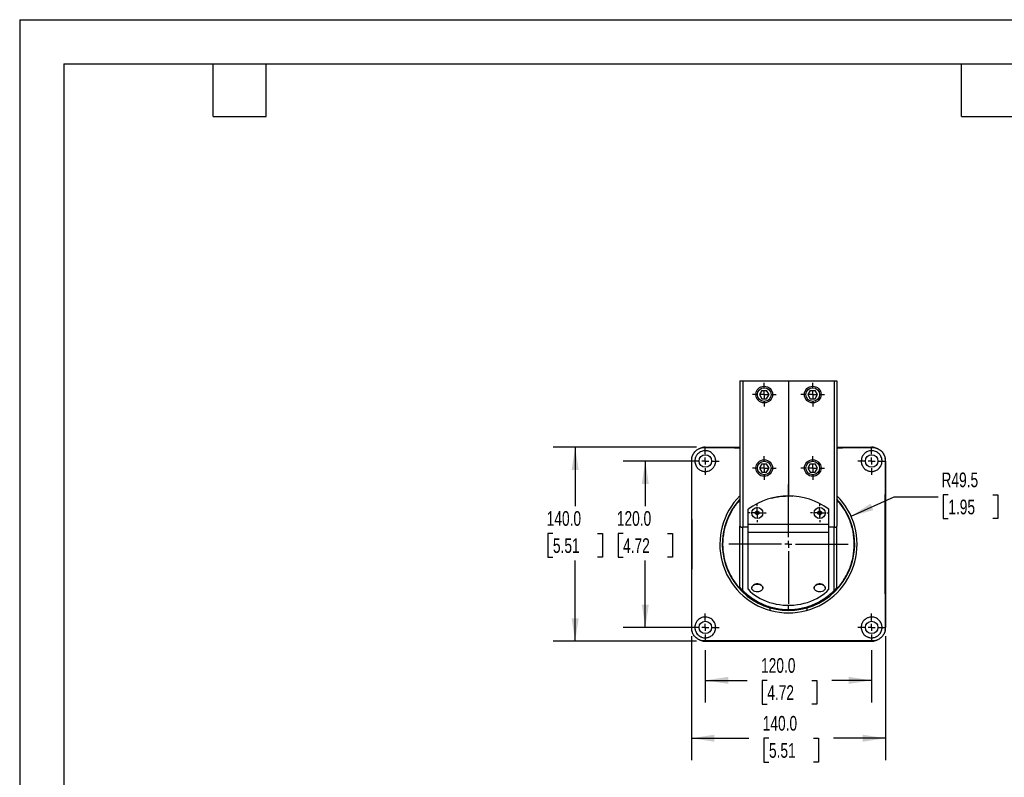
# Model space of a CAD drawing. Header units: millimetres. Extents: x 0 to 1397, y 0 to 1080.
# Tile 2 of 5: x 0 to 710, y 533 to 1080. Entities that reach past the tile are written whole.
import ezdxf

# ---------------------------------------------------------------- set-up
doc = ezdxf.new("R2010")
doc.units = ezdxf.units.MM
doc.header["$LTSCALE"] = 5
doc.linetypes.add('CENTERX2', pattern=[20.32, 12.7, -2.54, 2.54, -2.54])
doc.layers.add('CENTER', color=40, linetype='CENTERX2')
doc.layers.add('DIMENSIONS', color=140, linetype='Continuous', lineweight=25)
doc.layers.add('TEXT', color=140, linetype='Continuous', lineweight=25)
doc.styles.add('SLDTEXTSTYLE0', font='TXT', dxfattribs={"width": 0.7})
doc.dimstyles.new('SLDDIMSTYLE2', dxfattribs={"dimtxt": 10.790039, "dimasz": 16.51, "dimexe": 0, "dimexo": 0.0625, "dimgap": 2.69751, "dimtad": 0, "dimtih": 1, "dimtoh": 1, "dimdec": 1, "dimrnd": 1e-09, "dimzin": 4, "dimdsep": 46, "dimtxsty": 'SLDTEXTSTYLE0', "dimsah": 1, "dimcen": 0.09, "dimadec": 0, "dimazin": 1, "dimtfac": 1, "dimtdec": 1, "dimtofl": 0, "dimtmove": 0, "dimatfit": 3, "dimfxl": 0, "dimfrac": 2, "dimtolj": 1, "dimtzin": 12, "dimarcsym": 0})
doc.dimstyles.new('SLDDIMSTYLE3', dxfattribs={"dimtxt": 10.790039, "dimasz": 16.51, "dimexe": 0, "dimexo": 0.0625, "dimgap": 2.69751, "dimtad": 0, "dimtih": 1, "dimtoh": 1, "dimdec": 1, "dimrnd": 1e-09, "dimzin": 12, "dimdsep": 46, "dimtxsty": 'SLDTEXTSTYLE0', "dimsah": 1, "dimcen": 0, "dimadec": 0, "dimazin": 3, "dimtfac": 1, "dimtdec": 1, "dimtofl": 0, "dimtmove": 0, "dimatfit": 3, "dimfxl": 0, "dimfrac": 2, "dimtolj": 1, "dimtzin": 12, "dimarcsym": 0})

# ---------------------------------------------------------------- blocks, each defined once
blk = doc.blocks.new('_D_3')
at = {"layer": 'DIMENSIONS'}
for p, q in [((488.28, 761.1), (435.45, 761.1)), ((451.33, 761.1), (451.33, 728.5)), ((435.29, 708.93), (431.67, 708.93)), ((431.67, 708.93), (431.67, 691.78)), ((467.36, 708.93), (470.98, 708.93)), ((470.98, 708.93), (470.98, 691.78)), ((431.67, 691.78), (435.29, 691.78)), ((451.33, 641.1), (451.33, 689.37)), ((470.98, 691.78), (467.36, 691.78)), ((488.28, 641.1), (435.45, 641.1))]:
    blk.add_line(p, q, dxfattribs=at)
for points in [[(451.33, 761.1), (448.79, 744.59), (453.87, 744.59)], [(451.33, 641.1), (453.87, 657.61), (448.79, 657.61)]]:
    blk.add_solid(points, dxfattribs=at)
at = {"layer": 'DIMENSIONS', "char_height": 10.583, "attachment_point": 1, "style": 'SLDTEXTSTYLE0'}
for s, insert in [('120.0', (430.81, 724.99)), ('4.72', (435.29, 705.43))]:
    blk.add_mtext(s, dxfattribs=dict(at, insert=insert))
blk = doc.blocks.new('_D_4')
at = {"layer": 'DIMENSIONS'}
for p, q in [((494.63, 624.71), (494.63, 587.03)), ((614.63, 624.71), (614.63, 587.03)), ((494.63, 602.91), (524.72, 602.91)), ((539.34, 602.91), (535.71, 602.91)), ((535.71, 602.91), (535.71, 585.76)), ((571.4, 602.91), (575.02, 602.91)), ((575.02, 602.91), (575.02, 585.76)), ((614.63, 602.91), (586.02, 602.91)), ((535.71, 585.76), (539.34, 585.76)), ((575.02, 585.76), (571.4, 585.76))]:
    blk.add_line(p, q, dxfattribs=at)
for points in [[(494.63, 602.91), (511.14, 600.37), (511.14, 605.45)], [(614.63, 602.91), (598.12, 605.45), (598.12, 600.37)]]:
    blk.add_solid(points, dxfattribs=at)
at = {"layer": 'DIMENSIONS', "char_height": 10.583, "attachment_point": 1, "style": 'SLDTEXTSTYLE0'}
for s, insert in [('120.0', (534.85, 618.96)), ('4.72', (539.34, 599.4))]:
    blk.add_mtext(s, dxfattribs=dict(at, insert=insert))
blk = doc.blocks.new('_D_5')
at = {"layer": 'DIMENSIONS'}
for p, q in [((599.8, 721.32), (630.95, 735.26)), ((630.95, 735.26), (662.7, 735.26)), ((669.94, 736.77), (666.32, 736.77)), ((666.32, 736.77), (666.32, 719.63)), ((702.01, 736.77), (705.63, 736.77)), ((705.63, 736.77), (705.63, 719.63)), ((666.32, 719.63), (669.94, 719.63)), ((705.63, 719.63), (702.01, 719.63))]:
    blk.add_line(p, q, dxfattribs=at)
blk.add_solid([(599.8, 721.32), (615.91, 725.74), (613.84, 730.38)], dxfattribs=at)
at = {"layer": 'DIMENSIONS', "char_height": 10.583, "attachment_point": 1, "style": 'SLDTEXTSTYLE0'}
for s, insert in [('R49.5', (665.03, 752.83)), ('1.95', (669.94, 733.27))]:
    blk.add_mtext(s, dxfattribs=dict(at, insert=insert))
blk = doc.blocks.new('_D_6')
at = {"layer": 'DIMENSIONS'}
for p, q in [((484.63, 634.75), (484.63, 545.28)), ((624.63, 634.75), (624.63, 545.28)), ((484.63, 561.16), (525.93, 561.16)), ((540.55, 561.16), (536.92, 561.16)), ((536.92, 561.16), (536.92, 544.01)), ((572.61, 561.16), (576.23, 561.16)), ((576.23, 561.16), (576.23, 544.01)), ((624.63, 561.16), (587.23, 561.16)), ((536.92, 544.01), (540.55, 544.01)), ((576.23, 544.01), (572.61, 544.01))]:
    blk.add_line(p, q, dxfattribs=at)
for points in [[(484.63, 561.16), (501.14, 558.62), (501.14, 563.7)], [(624.63, 561.16), (608.12, 563.7), (608.12, 558.62)]]:
    blk.add_solid(points, dxfattribs=at)
at = {"layer": 'DIMENSIONS', "char_height": 10.583, "attachment_point": 1, "style": 'SLDTEXTSTYLE0'}
for s, insert in [('140.0', (536.06, 577.22)), ('5.51', (540.55, 557.65))]:
    blk.add_mtext(s, dxfattribs=dict(at, insert=insert))
blk = doc.blocks.new('_D_7')
at = {"layer": 'DIMENSIONS'}
for p, q in [((488.28, 771.1), (384.85, 771.1)), ((400.73, 771.1), (400.73, 728.5)), ((384.7, 708.93), (381.07, 708.93)), ((381.07, 708.93), (381.07, 691.78)), ((416.76, 708.93), (420.38, 708.93)), ((420.38, 708.93), (420.38, 691.78)), ((381.07, 691.78), (384.7, 691.78)), ((400.73, 631.1), (400.73, 689.37)), ((420.38, 691.78), (416.76, 691.78)), ((488.28, 631.1), (384.85, 631.1))]:
    blk.add_line(p, q, dxfattribs=at)
for points in [[(400.73, 771.1), (398.19, 754.59), (403.27, 754.59)], [(400.73, 631.1), (403.27, 647.61), (398.19, 647.61)]]:
    blk.add_solid(points, dxfattribs=at)
at = {"layer": 'DIMENSIONS', "char_height": 10.583, "attachment_point": 1, "style": 'SLDTEXTSTYLE0'}
for s, insert in [('140.0', (380.21, 724.99)), ('5.51', (384.7, 705.43))]:
    blk.add_mtext(s, dxfattribs=dict(at, insert=insert))
blk = doc.blocks.new('SW_CENTERMARKSYMBOL_0')
at = {"layer": 'CENTER', "color": 0}
for p, q in [((0, 5.08), (0, 10.04)), ((-5.08, 0), (-10.04, 0)), ((0, 0), (-2.54, 0)), ((0, 0), (0, 2.54)), ((0, 0), (0, -2.54)), ((0, 0), (2.54, 0)), ((5.08, 0), (10.04, 0)), ((0, -5.08), (0, -10.04))]:
    blk.add_line(p, q, dxfattribs=at)
blk = doc.blocks.new('SW_CENTERMARKSYMBOL_1')
at = {"layer": 'CENTER', "color": 0}
for p, q in [((0, 5.08), (0, 10.04)), ((-5.08, 0), (-10.04, 0)), ((0, 0), (-2.54, 0)), ((0, 0), (0, 2.54)), ((0, 0), (0, -2.54)), ((0, 0), (2.54, 0)), ((5.08, 0), (10.04, 0)), ((0, -5.08), (0, -10.04))]:
    blk.add_line(p, q, dxfattribs=at)
blk = doc.blocks.new('SW_CENTERMARKSYMBOL_2')
at = {"layer": 'CENTER', "color": 0}
for p, q in [((0, 5.08), (0, 10.04)), ((-5.08, 0), (-10.04, 0)), ((0, 0), (-2.54, 0)), ((0, 0), (0, 2.54)), ((0, 0), (0, -2.54)), ((0, 0), (2.54, 0)), ((5.08, 0), (10.04, 0)), ((0, -5.08), (0, -10.04))]:
    blk.add_line(p, q, dxfattribs=at)
blk = doc.blocks.new('SW_CENTERMARKSYMBOL_3')
at = {"layer": 'CENTER', "color": 0}
for p, q in [((0, 5.08), (0, 10.04)), ((-5.08, 0), (-10.04, 0)), ((0, 0), (-2.54, 0)), ((0, 0), (0, 2.54)), ((0, 0), (0, -2.54)), ((0, 0), (2.54, 0)), ((5.08, 0), (10.04, 0)), ((0, -5.08), (0, -10.04))]:
    blk.add_line(p, q, dxfattribs=at)
blk = doc.blocks.new('SW_CENTERMARKSYMBOL_4')
at = {"layer": 'CENTER', "color": 0}
for p, q in [((0, 5.08), (0, 43.04)), ((-5.08, 0), (-43.04, 0)), ((0, 0), (-2.54, 0)), ((0, 0), (0, 2.54)), ((0, 0), (0, -2.54)), ((0, 0), (2.54, 0)), ((5.08, 0), (43.04, 0)), ((0, -5.08), (0, -43.04))]:
    blk.add_line(p, q, dxfattribs=at)
blk = doc.blocks.new('SW_CENTERMARKSYMBOL_5')
at = {"layer": 'CENTER', "color": 0}
for p, q in [((0, 5.08), (0, 8.54)), ((-5.08, 0), (-8.54, 0)), ((0, 0), (-2.54, 0)), ((0, 0), (0, 2.54)), ((0, 0), (0, -2.54)), ((0, 0), (2.54, 0)), ((5.08, 0), (8.54, 0)), ((0, -5.08), (0, -8.54))]:
    blk.add_line(p, q, dxfattribs=at)
blk = doc.blocks.new('SW_CENTERMARKSYMBOL_6')
at = {"layer": 'CENTER', "color": 0}
for p, q in [((0, 5.08), (0, 8.54)), ((-5.08, 0), (-8.54, 0)), ((0, 0), (-2.54, 0)), ((0, 0), (0, 2.54)), ((0, 0), (0, -2.54)), ((0, 0), (2.54, 0)), ((5.08, 0), (8.54, 0)), ((0, -5.08), (0, -8.54))]:
    blk.add_line(p, q, dxfattribs=at)
blk = doc.blocks.new('SW_CENTERMARKSYMBOL_7')
at = {"layer": 'CENTER', "color": 0}
for p, q in [((0, 5.08), (0, 8.54)), ((-5.08, 0), (-8.54, 0)), ((0, 0), (-2.54, 0)), ((0, 0), (0, 2.54)), ((0, 0), (0, -2.54)), ((0, 0), (2.54, 0)), ((5.08, 0), (8.54, 0)), ((0, -5.08), (0, -8.54))]:
    blk.add_line(p, q, dxfattribs=at)
blk = doc.blocks.new('SW_CENTERMARKSYMBOL_8')
at = {"layer": 'CENTER', "color": 0}
for p, q in [((0, 5.08), (0, 8.54)), ((-5.08, 0), (-8.54, 0)), ((0, 0), (-2.54, 0)), ((0, 0), (0, 2.54)), ((0, 0), (0, -2.54)), ((0, 0), (2.54, 0)), ((5.08, 0), (8.54, 0)), ((0, -5.08), (0, -8.54))]:
    blk.add_line(p, q, dxfattribs=at)
blk = doc.blocks.new('SW_CENTERMARKSYMBOL_9')
at = {"layer": 'CENTER', "color": 0}
for p, q in [((-2.54, 0), (-4.161, 0)), ((0, 0), (-2.54, 0)), ((0, 2.54), (0, 4.161)), ((0, 0), (0, 2.54)), ((0, 0), (0, -2.54)), ((0, 0), (2.54, 0)), ((2.54, 0), (4.161, 0)), ((0, -2.54), (0, -4.161))]:
    blk.add_line(p, q, dxfattribs=at)
blk = doc.blocks.new('SW_CENTERMARKSYMBOL_10')
at = {"layer": 'DIMENSIONS', "color": 0}
for p, q in [((-2.54, 0), (-4.161, 0)), ((0, 0), (-2.54, 0)), ((0, 2.54), (0, 4.161)), ((0, 0), (0, 2.54)), ((0, 0), (0, -2.54)), ((0, 0), (2.54, 0)), ((2.54, 0), (4.161, 0)), ((0, -2.54), (0, -4.161))]:
    blk.add_line(p, q, dxfattribs=at)
blk = doc.blocks.new('SW_CENTERMARKSYMBOL_11')
at = {"layer": 'CENTER', "color": 0}
for p, q in [((-5.08, 0), (-6.54, 0)), ((0, 0), (-2.54, 0)), ((0, 5.08), (0, 6.54)), ((0, 0), (0, 2.54)), ((0, 0), (0, -2.54)), ((0, 0), (2.54, 0)), ((5.08, 0), (6.54, 0)), ((0, -5.08), (0, -6.54))]:
    blk.add_line(p, q, dxfattribs=at)
blk = doc.blocks.new('SW_CENTERMARKSYMBOL_12')
at = {"layer": 'DIMENSIONS', "color": 0}
for p, q in [((-5.08, 0), (-6.54, 0)), ((0, 0), (-2.54, 0)), ((0, 5.08), (0, 6.54)), ((0, 0), (0, 2.54)), ((0, 0), (0, -2.54)), ((0, 0), (2.54, 0)), ((5.08, 0), (6.54, 0)), ((0, -5.08), (0, -6.54))]:
    blk.add_line(p, q, dxfattribs=at)

msp = doc.modelspace()

# ---------------------------------------------------------------- linework, layer by layer
at = {"color": 7, "linetype": 'Continuous'}
for q in [(0.01, 0.01), (1397.01, 1079.51)]:
    msp.add_line((0.01, 1079.51), q, dxfattribs=at)
for p, q in [((519.63, 819.1), (519.63, 714.18)), ((519.63, 819.1), (521.59, 819.1)), ((521.59, 819.1), (521.59, 713.36)), ((521.59, 819.1), (554.63, 819.1)), ((554.63, 819.1), (554.63, 735.97)), ((554.63, 819.1), (587.66, 819.1)), ((587.66, 819.1), (587.66, 713.36)), ((587.66, 819.1), (589.63, 819.1)), ((589.63, 819.1), (589.63, 714.18)), ((535.39, 812.1), (533.66, 809.1)), ((535.39, 812.1), (538.86, 812.1)), ((540.59, 809.1), (538.86, 812.1)), ((570.39, 812.1), (568.66, 809.1)), ((570.39, 812.1), (573.86, 812.1)), ((575.59, 809.1), (573.86, 812.1)), ((533.66, 809.1), (535.39, 806.1)), ((535.39, 806.1), (538.86, 806.1)), ((538.86, 806.1), (540.59, 809.1)), ((568.66, 809.1), (570.39, 806.1)), ((570.39, 806.1), (573.86, 806.1)), ((573.86, 806.1), (575.59, 809.1)), ((494.63, 771.1), (519.63, 771.1)), ((589.63, 771.1), (614.63, 771.1)), ((484.63, 761.1), (484.63, 641.1)), ((624.63, 761.1), (624.63, 641.1)), ((535.39, 759.1), (533.66, 756.1)), ((533.66, 756.1), (535.39, 753.1)), ((535.39, 759.1), (538.86, 759.1)), ((535.39, 753.1), (538.86, 753.1)), ((540.59, 756.1), (538.86, 759.1)), ((538.86, 753.1), (540.59, 756.1)), ((570.39, 759.1), (568.66, 756.1)), ((568.66, 756.1), (570.39, 753.1)), ((570.39, 759.1), (573.86, 759.1)), ((570.39, 753.1), (573.86, 753.1)), ((575.59, 756.1), (573.86, 759.1)), ((573.86, 753.1), (575.59, 756.1)), ((554.63, 735.97), (557.79, 735.79)), ((525.63, 715.53), (525.63, 726.35)), ((530.86, 724.39), (532.11, 725.11)), ((532.11, 725.11), (533.36, 724.39)), ((575.9, 724.39), (577.15, 725.11)), ((577.15, 725.11), (578.4, 724.39)), ((583.63, 715.53), (583.63, 726.35)), ((530.86, 722.95), (530.86, 724.39)), ((532.11, 722.23), (530.86, 722.95)), ((533.36, 722.95), (532.11, 722.23)), ((533.36, 724.39), (533.36, 722.95)), ((575.9, 722.95), (575.9, 724.39)), ((577.15, 722.23), (575.9, 722.95)), ((578.4, 722.95), (577.15, 722.23)), ((578.4, 724.39), (578.4, 722.95)), ((519.63, 669.88), (519.63, 714.18)), ((525.63, 713.33), (521.59, 713.36)), ((521.59, 667.83), (521.59, 713.36)), ((525.63, 715.53), (583.63, 715.53)), ((525.63, 709.88), (525.63, 715.53)), ((583.63, 709.88), (583.63, 715.53)), ((587.66, 713.36), (583.63, 713.33)), ((587.66, 667.83), (587.66, 713.36)), ((589.63, 669.88), (589.63, 714.18)), ((525.63, 709.88), (583.63, 709.88)), ((525.63, 668.6), (525.63, 709.88)), ((583.63, 668.6), (583.63, 709.88)), ((528.11, 669.63), (528.11, 669.55)), ((536.11, 669.55), (536.11, 669.63)), ((573.15, 669.63), (573.15, 669.55)), ((581.15, 669.55), (581.15, 669.63)), ((541.3, 655.22), (541.11, 654.51)), ((554.63, 653.99), (554.63, 657.11)), ((568.14, 654.51), (567.95, 655.22)), ((494.63, 631.1), (614.63, 631.1))]:
    msp.add_line(p, q)
at = {"flags": 128}
for points in [[(492.46, 770.86), (498.2, 770.83), (503.99, 770.8), (509.83, 770.78), (515.71, 770.75), (519.63, 770.74)], [(589.63, 770.74), (593.54, 770.75), (599.43, 770.78), (605.27, 770.8), (611.05, 770.83), (616.79, 770.86)], [(484.86, 638.94), (484.89, 644.67), (484.92, 650.46), (484.95, 656.3), (484.97, 662.18), (484.99, 668.11), (485.01, 674.06), (485.02, 680.04), (485.03, 686.04), (485.04, 692.06), (485.04, 698.09), (485.04, 704.12), (485.04, 710.14), (485.03, 716.16), (485.02, 722.16), (485.01, 728.14), (484.99, 734.1), (484.97, 740.02), (484.95, 745.9), (484.92, 751.74), (484.89, 757.53), (484.86, 763.26)], [(624.39, 763.26), (624.36, 757.53), (624.33, 751.74), (624.3, 745.9), (624.28, 740.02), (624.26, 734.1), (624.24, 728.14), (624.23, 722.16), (624.22, 716.16), (624.21, 710.14), (624.21, 704.12), (624.21, 698.09), (624.21, 692.06), (624.22, 686.04), (624.23, 680.04), (624.24, 674.06), (624.26, 668.11), (624.28, 662.18), (624.3, 656.3), (624.33, 650.46), (624.36, 644.67), (624.39, 638.94)], [(525.63, 668.6), (527.05, 667.09), (528.63, 665.65), (530.36, 664.31), (532.23, 663.06), (534.23, 661.91), (536.35, 660.88), (538.57, 659.96), (540.88, 659.16), (543.27, 658.49), (545.73, 657.95), (548.23, 657.54), (550.77, 657.27), (553.34, 657.13), (555.91, 657.13), (558.48, 657.27), (561.02, 657.54), (563.53, 657.95), (565.98, 658.49), (568.37, 659.16), (570.68, 659.96), (572.9, 660.88), (575.02, 661.91), (577.02, 663.06), (578.89, 664.31), (580.62, 665.65), (582.2, 667.09), (583.63, 668.6)], [(536.11, 669.63), (536.05, 670.08), (535.82, 670.67), (535.42, 671.21), (534.86, 671.68), (534.17, 672.05), (533.38, 672.31), (532.54, 672.44), (531.67, 672.44), (530.83, 672.31), (530.04, 672.05), (529.36, 671.68), (528.8, 671.21), (528.39, 670.67), (528.16, 670.08), (528.11, 669.63)], [(532.11, 666.72), (531.25, 666.78), (530.43, 666.98), (529.69, 667.29), (529.06, 667.71), (528.57, 668.22), (528.25, 668.79), (528.11, 669.39), (528.16, 670), (528.39, 670.59), (528.8, 671.13), (529.36, 671.6), (530.04, 671.97), (530.83, 672.23), (531.67, 672.36), (532.54, 672.36), (533.38, 672.23), (534.17, 671.97), (534.86, 671.6), (535.42, 671.13), (535.82, 670.59), (536.05, 670), (536.1, 669.39), (535.96, 668.79), (535.64, 668.22), (535.15, 667.71), (534.53, 667.29), (533.79, 666.98), (532.97, 666.78), (532.11, 666.72)], [(581.15, 669.63), (581.09, 670.08), (580.86, 670.67), (580.46, 671.21), (579.9, 671.68), (579.21, 672.05), (578.42, 672.31), (577.58, 672.44), (576.71, 672.44), (575.87, 672.31), (575.08, 672.05), (574.4, 671.68), (573.84, 671.21), (573.43, 670.67), (573.2, 670.08), (573.15, 669.63)], [(577.15, 666.72), (576.29, 666.78), (575.47, 666.98), (574.73, 667.29), (574.1, 667.71), (573.61, 668.22), (573.29, 668.79), (573.15, 669.39), (573.2, 670), (573.43, 670.59), (573.84, 671.13), (574.4, 671.6), (575.08, 671.97), (575.87, 672.23), (576.71, 672.36), (577.58, 672.36), (578.42, 672.23), (579.21, 671.97), (579.9, 671.6), (580.46, 671.13), (580.86, 670.59), (581.09, 670), (581.14, 669.39), (581, 668.79), (580.68, 668.22), (580.19, 667.71), (579.57, 667.29), (578.83, 666.98), (578.01, 666.78), (577.15, 666.72)], [(616.79, 631.34), (611.05, 631.37), (605.27, 631.4), (599.43, 631.43), (593.54, 631.45), (587.62, 631.47), (581.67, 631.48), (575.69, 631.5), (569.68, 631.51), (563.67, 631.51), (557.64, 631.52), (551.61, 631.52), (545.59, 631.51), (539.57, 631.51), (533.57, 631.5), (527.59, 631.48), (521.63, 631.47), (515.71, 631.45), (509.83, 631.43), (503.99, 631.4), (498.2, 631.37), (492.46, 631.34)]]:
    msp.add_lwpolyline(points, dxfattribs=at)
for centre, radius in [((537.13, 809.1), 6), ((537.13, 809.1), 4.93), ((572.13, 809.1), 6), ((572.13, 809.1), 4.93), ((494.63, 761.1), 4.5), ((537.13, 756.1), 6), ((537.13, 756.1), 4.93), ((572.13, 756.1), 6), ((572.13, 756.1), 4.93), ((614.63, 761.1), 4.5), ((532.11, 723.67), 4), ((577.15, 723.67), 4), ((494.63, 641.1), 4.5), ((614.63, 641.1), 4.5)]:
    msp.add_circle(centre, radius)
for centre, radius, start, end in [((554.63, 701.1), 49.5, 135.00131, 254.90004), ((554.63, 701.1), 47.77, 137.10714, 42.89286), ((554.63, 687.47), 48.5, 53.27763, 126.72237), ((554.63, 701.1), 49.5, 285.09996, 44.99869), ((542.07, 654.25), 1, 165, 254.99991), ((567.18, 654.25), 1, 285.00009, 15), ((554.63, 701.1), 49.5, 254.99991, 285.00009)]:
    msp.add_arc(centre, radius, start, end)
for points, knots in [([(484.86, 763.26), (484.89, 763.37), (484.93, 763.57), (485.02, 763.88), (485.11, 764.18), (485.21, 764.48), (485.32, 764.77), (485.44, 765.06), (485.57, 765.34), (485.7, 765.62), (486.02, 766.22), (486.59, 767.11), (487.53, 768.19), (488.61, 769.13), (489.57, 769.75), (490.32, 770.13), (490.83, 770.36), (491.36, 770.56), (491.91, 770.73), (492.28, 770.82), (492.46, 770.86)], [0, 0, 0, 0, 0.028613, 0.057002, 0.085172, 0.113127, 0.140871, 0.168409, 0.195746, 0.222885, 0.249832, 0.375294, 0.499302, 0.623475, 0.749113, 0.797954, 0.847436, 0.897587, 0.948434, 1, 1, 1, 1]), ([(499.93, 755.8), (499.75, 755.62), (499.55, 755.44), (499.15, 755.11), (498.94, 754.96), (498.3, 754.54), (497.85, 754.31), (496.9, 753.93), (496.41, 753.8), (495.68, 753.67), (495.44, 753.64), (494.94, 753.6), (494.69, 753.6), (493.96, 753.61), (493.48, 753.67), (492.78, 753.83), (492.55, 753.89), (492.09, 754.04), (491.86, 754.12), (491.21, 754.41), (490.8, 754.63), (490.22, 755.03), (490.03, 755.17), (489.67, 755.47), (489.49, 755.63), (488.99, 756.13), (488.69, 756.49), (488.17, 757.26), (487.93, 757.68), (487.56, 758.55), (487.41, 759), (487.25, 759.71), (487.21, 759.95), (487.15, 760.43), (487.13, 760.67), (487.12, 761.16), (487.13, 761.41), (487.16, 761.9), (487.19, 762.15), (487.32, 762.89), (487.46, 763.37), (487.74, 764.08), (487.84, 764.31), (488.08, 764.77), (488.34, 765.21), (488.64, 765.62), (488.96, 766.02), (489.14, 766.22), (489.69, 766.77), (490.08, 767.09), (490.94, 767.65), (491.4, 767.89), (492.34, 768.26), (492.82, 768.4), (493.56, 768.53), (493.8, 768.56), (494.3, 768.6), (494.54, 768.6), (495.27, 768.59), (495.75, 768.53), (496.46, 768.38), (496.69, 768.32), (497.14, 768.17), (497.36, 768.09), (498.01, 767.81), (498.43, 767.58), (499.21, 767.05), (499.58, 766.75), (500.08, 766.26), (500.24, 766.08), (500.54, 765.72), (500.68, 765.53), (501.08, 764.95), (501.31, 764.54), (501.6, 763.88), (501.68, 763.66), (501.83, 763.2), (501.89, 762.97), (502, 762.5), (502.04, 762.26), (502.1, 761.78), (502.12, 761.53), (502.14, 760.79), (502.1, 760.3), (501.97, 759.56), (501.91, 759.32), (501.78, 758.83), (501.7, 758.59), (501.51, 758.12), (501.41, 757.89), (501.17, 757.43), (501.04, 757.21), (500.62, 756.56), (500.29, 756.16), (499.93, 755.8)], [0, 0, 0, 0, 0.015625, 0.015625, 0.03125, 0.03125, 0.0625, 0.0625, 0.09375, 0.09375, 0.109375, 0.109375, 0.125, 0.125, 0.15625, 0.15625, 0.171875, 0.171875, 0.1875, 0.1875, 0.21875, 0.21875, 0.234375, 0.234375, 0.25, 0.25, 0.28125, 0.28125, 0.3125, 0.3125, 0.34375, 0.34375, 0.359375, 0.359375, 0.375, 0.375, 0.390625, 0.390625, 0.40625, 0.40625, 0.4375, 0.4375, 0.453125, 0.453125, 0.46875, 0.484375, 0.484375, 0.5, 0.5, 0.53125, 0.53125, 0.5625, 0.5625, 0.59375, 0.59375, 0.609375, 0.609375, 0.625, 0.625, 0.65625, 0.65625, 0.671875, 0.671875, 0.6875, 0.6875, 0.71875, 0.71875, 0.75, 0.75, 0.765625, 0.765625, 0.78125, 0.78125, 0.8125, 0.8125, 0.828125, 0.828125, 0.84375, 0.84375, 0.859375, 0.859375, 0.875, 0.875, 0.90625, 0.90625, 0.921875, 0.921875, 0.9375, 0.9375, 0.953125, 0.953125, 0.96875, 0.96875, 1, 1, 1, 1]), ([(494.63, 771.1), (494.26, 771.1), (493.9, 771.08), (493.18, 771), (492.82, 770.94), (492.46, 770.86)], [0, 0, 0, 0, 0.5, 0.5, 1, 1, 1, 1]), ([(620.79, 756.83), (620.52, 756.44), (620.22, 756.09), (619.72, 755.59), (619.54, 755.43), (619.18, 755.14), (618.99, 755), (618.4, 754.61), (617.99, 754.38), (617.33, 754.1), (617.1, 754.02), (616.65, 753.87), (616.41, 753.81), (615.94, 753.71), (615.71, 753.67), (615.22, 753.62), (614.97, 753.6), (614.24, 753.59), (613.74, 753.64), (613.01, 753.77), (612.76, 753.83), (612.27, 753.98), (612.03, 754.06), (611.56, 754.25), (611.33, 754.36), (610.88, 754.6), (610.66, 754.73), (610.02, 755.16), (609.62, 755.49), (609.08, 756.04), (608.91, 756.24), (608.59, 756.64), (608.44, 756.85), (608.03, 757.5), (607.8, 757.95), (607.43, 758.91), (607.31, 759.39), (607.19, 760.13), (607.16, 760.37), (607.13, 760.87), (607.12, 761.11), (607.15, 761.85), (607.21, 762.33), (607.37, 763.03), (607.44, 763.26), (607.59, 763.71), (607.68, 763.93), (607.97, 764.59), (608.2, 765), (608.6, 765.57), (608.74, 765.76), (609.05, 766.12), (609.21, 766.29), (609.71, 766.79), (610.07, 767.08), (610.85, 767.6), (611.27, 767.83), (612.15, 768.2), (612.6, 768.34), (613.31, 768.49), (613.55, 768.53), (614.03, 768.58), (614.28, 768.6), (614.76, 768.6), (615.01, 768.6), (615.5, 768.55), (615.75, 768.52), (616.49, 768.38), (616.97, 768.24), (617.91, 767.86), (618.37, 767.62), (619.22, 767.05), (619.62, 766.72), (620.16, 766.17), (620.34, 765.97), (620.66, 765.56), (620.81, 765.35), (621.23, 764.7), (621.45, 764.25), (621.81, 763.3), (621.95, 762.81), (622.11, 761.83), (622.14, 761.34), (622.11, 760.61), (622.09, 760.37), (622.03, 759.88), (621.99, 759.65), (621.83, 758.95), (621.68, 758.5), (621.39, 757.85), (621.28, 757.63), (621.05, 757.22), (620.92, 757.02), (620.79, 756.83)], [0, 0, 0, 0, 0.03125, 0.03125, 0.046875, 0.046875, 0.0625, 0.0625, 0.09375, 0.09375, 0.109375, 0.109375, 0.125, 0.125, 0.140625, 0.140625, 0.15625, 0.15625, 0.1875, 0.1875, 0.203125, 0.203125, 0.21875, 0.21875, 0.234375, 0.234375, 0.25, 0.25, 0.28125, 0.28125, 0.296875, 0.296875, 0.3125, 0.3125, 0.34375, 0.34375, 0.375, 0.375, 0.390625, 0.390625, 0.40625, 0.40625, 0.4375, 0.4375, 0.453125, 0.453125, 0.46875, 0.46875, 0.5, 0.5, 0.515625, 0.515625, 0.53125, 0.53125, 0.5625, 0.5625, 0.59375, 0.59375, 0.625, 0.625, 0.640625, 0.640625, 0.65625, 0.65625, 0.671875, 0.671875, 0.6875, 0.6875, 0.71875, 0.71875, 0.75, 0.75, 0.78125, 0.78125, 0.796875, 0.796875, 0.8125, 0.8125, 0.84375, 0.84375, 0.875, 0.875, 0.90625, 0.90625, 0.921875, 0.921875, 0.9375, 0.9375, 0.96875, 0.96875, 0.984375, 0.984375, 1, 1, 1, 1]), ([(616.79, 770.86), (616.43, 770.94), (616.07, 771), (615.35, 771.08), (614.99, 771.1), (614.63, 771.1)], [0, 0, 0, 0, 0.5, 0.5, 1, 1, 1, 1]), ([(616.79, 770.86), (616.89, 770.84), (617.1, 770.79), (617.4, 770.71), (617.71, 770.62), (618, 770.52), (618.29, 770.41), (618.58, 770.29), (618.86, 770.16), (619.14, 770.03), (619.74, 769.71), (620.63, 769.14), (621.72, 768.2), (622.66, 767.12), (623.27, 766.16), (623.66, 765.4), (623.89, 764.89), (624.08, 764.36), (624.26, 763.82), (624.34, 763.45), (624.39, 763.26)], [0, 0, 0, 0, 0.028613, 0.057002, 0.085172, 0.113127, 0.140871, 0.168409, 0.195746, 0.222885, 0.249832, 0.375294, 0.499302, 0.623475, 0.749113, 0.797954, 0.847436, 0.897587, 0.948434, 1, 1, 1, 1]), ([(484.86, 763.26), (484.78, 762.91), (484.72, 762.55), (484.65, 761.83), (484.63, 761.46), (484.63, 761.1)], [0, 0, 0, 0, 0.5, 0.5, 1, 1, 1, 1]), ([(624.63, 761.1), (624.63, 761.46), (624.61, 761.83), (624.53, 762.55), (624.47, 762.91), (624.39, 763.26)], [0, 0, 0, 0, 0.5, 0.5, 1, 1, 1, 1]), ([(519.63, 733.06), (517.82, 731.1), (516.12, 728.92), (513.07, 724.16), (511.72, 721.58), (509.5, 716.1), (508.62, 713.21), (507.45, 707.24), (507.15, 704.17), (507.15, 698.03), (507.45, 694.96), (508.62, 689), (509.5, 686.1), (511.72, 680.62), (513.07, 678.04), (516.12, 673.28), (517.82, 671.1), (519.63, 669.14)], [0, 0, 0, 0, 0.125, 0.125, 0.25, 0.25, 0.375, 0.375, 0.5, 0.5, 0.625, 0.625, 0.75, 0.75, 0.875, 0.875, 1, 1, 1, 1]), ([(542.53, 734.39), (543.69, 734.68), (546.26, 735.31), (550.32, 735.85), (553.19, 735.93), (554.63, 735.97)], [0, 0, 0, 0, 0.294553, 0.649013, 1, 1, 1, 1]), ([(589.63, 669.14), (591.43, 671.1), (593.13, 673.28), (596.18, 678.04), (597.53, 680.62), (599.75, 686.1), (600.63, 689), (601.8, 694.96), (602.11, 698.03), (602.11, 704.17), (601.8, 707.24), (600.63, 713.21), (599.75, 716.1), (597.53, 721.58), (596.18, 724.16), (593.13, 728.92), (591.43, 731.1), (589.63, 733.06)], [0, 0, 0, 0, 0.125, 0.125, 0.25, 0.25, 0.375, 0.375, 0.5, 0.5, 0.625, 0.625, 0.75, 0.75, 0.875, 0.875, 1, 1, 1, 1]), ([(519.63, 714.18), (519.63, 714.09), (519.67, 713.98), (519.86, 713.78), (520.01, 713.68), (520.39, 713.52), (520.62, 713.46), (521.11, 713.38), (521.36, 713.36), (521.59, 713.36)], [0, 0, 0, 0, 0.25, 0.25, 0.5, 0.5, 0.75, 0.75, 1, 1, 1, 1]), ([(587.66, 713.36), (587.89, 713.36), (588.15, 713.38), (588.63, 713.46), (588.86, 713.52), (589.24, 713.68), (589.39, 713.78), (589.58, 713.98), (589.63, 714.09), (589.63, 714.18)], [0, 0, 0, 0, 0.25, 0.25, 0.5, 0.5, 0.75, 0.75, 1, 1, 1, 1]), ([(521.59, 667.83), (521.55, 667.87), (521.47, 667.95), (521.35, 668.08), (521.23, 668.2), (521.12, 668.32), (520.93, 668.52), (520.67, 668.79), (520.39, 669.09), (520.17, 669.32), (520.02, 669.48), (519.88, 669.63), (519.77, 669.75), (519.69, 669.83), (519.63, 669.88), (519.63, 669.88), (519.63, 669.88)], [0, 0, 0, 0, 0.053119, 0.10445, 0.154085, 0.20213, 0.248697, 0.382926, 0.498857, 0.56344, 0.624083, 0.686152, 0.749676, 0.824587, 0.907005, 1, 1, 1, 1]), ([(521.59, 667.83), (523.68, 665.7), (526.03, 663.74), (531.11, 660.28), (533.85, 658.79), (539.58, 656.38), (542.57, 655.48), (548.6, 654.28), (551.64, 653.99), (554.63, 653.99)], [0, 0, 0, 0, 0.25, 0.25, 0.5, 0.5, 0.75, 0.75, 1, 1, 1, 1]), ([(554.63, 653.99), (557.61, 653.99), (560.65, 654.28), (566.69, 655.48), (569.67, 656.38), (575.4, 658.79), (578.14, 660.28), (583.23, 663.74), (585.57, 665.7), (587.66, 667.83)], [0, 0, 0, 0, 0.25, 0.25, 0.5, 0.5, 0.75, 0.75, 1, 1, 1, 1]), ([(589.63, 669.88), (589.63, 669.88), (589.62, 669.89), (589.61, 669.88), (589.6, 669.87), (589.58, 669.84), (589.55, 669.82), (589.51, 669.78), (589.46, 669.72), (589.37, 669.63), (589.23, 669.48), (589.08, 669.32), (588.87, 669.09), (588.58, 668.79), (588.26, 668.45), (587.95, 668.13), (587.76, 667.93), (587.66, 667.83)], [0, 0, 0, 0, 0.041399, 0.080602, 0.117786, 0.153161, 0.18697, 0.21949, 0.251033, 0.314493, 0.376575, 0.43722, 0.501866, 0.617687, 0.751816, 0.87078, 1, 1, 1, 1]), ([(498.9, 634.94), (498.52, 634.67), (498.11, 634.44), (497.45, 634.15), (497.23, 634.06), (496.78, 633.91), (496.55, 633.85), (496.08, 633.74), (495.84, 633.7), (495.36, 633.63), (495.12, 633.61), (494.38, 633.59), (493.89, 633.62), (492.91, 633.78), (492.41, 633.92), (491.71, 634.19), (491.47, 634.29), (491.02, 634.52), (490.8, 634.65), (490.14, 635.07), (489.74, 635.39), (489.01, 636.11), (488.67, 636.51), (488.1, 637.36), (487.87, 637.81), (487.58, 638.52), (487.5, 638.76), (487.36, 639.24), (487.3, 639.49), (487.21, 639.97), (487.17, 640.22), (487.13, 640.71), (487.12, 640.95), (487.13, 641.69), (487.19, 642.17), (487.33, 642.87), (487.39, 643.1), (487.54, 643.56), (487.62, 643.78), (487.9, 644.44), (488.12, 644.86), (488.51, 645.44), (488.64, 645.63), (488.94, 646), (489.1, 646.17), (489.59, 646.68), (489.95, 646.98), (490.52, 647.38), (490.72, 647.51), (491.13, 647.74), (491.35, 647.85), (492, 648.14), (492.45, 648.29), (493.39, 648.51), (493.87, 648.58), (494.85, 648.61), (495.34, 648.58), (496.34, 648.42), (496.82, 648.29), (497.77, 647.93), (498.23, 647.7), (499.09, 647.15), (499.5, 646.83), (500.24, 646.1), (500.57, 645.7), (501.15, 644.84), (501.39, 644.39), (501.67, 643.69), (501.75, 643.45), (501.9, 642.96), (501.95, 642.71), (502.09, 641.98), (502.13, 641.49), (502.12, 640.51), (502.06, 640.02), (501.86, 639.08), (501.72, 638.62), (501.35, 637.75), (501.12, 637.33), (500.6, 636.55), (500.31, 636.18), (499.65, 635.51), (499.29, 635.21), (498.9, 634.94)], [0, 0, 0, 0, 0.03125, 0.03125, 0.046875, 0.046875, 0.0625, 0.0625, 0.078125, 0.078125, 0.09375, 0.09375, 0.125, 0.125, 0.15625, 0.15625, 0.171875, 0.171875, 0.1875, 0.1875, 0.21875, 0.21875, 0.25, 0.25, 0.28125, 0.28125, 0.296875, 0.296875, 0.3125, 0.3125, 0.328125, 0.328125, 0.34375, 0.34375, 0.375, 0.375, 0.390625, 0.390625, 0.40625, 0.40625, 0.4375, 0.4375, 0.453125, 0.453125, 0.46875, 0.46875, 0.5, 0.5, 0.515625, 0.515625, 0.53125, 0.53125, 0.5625, 0.5625, 0.59375, 0.59375, 0.625, 0.625, 0.65625, 0.65625, 0.6875, 0.6875, 0.71875, 0.71875, 0.75, 0.75, 0.78125, 0.78125, 0.796875, 0.796875, 0.8125, 0.8125, 0.84375, 0.84375, 0.875, 0.875, 0.90625, 0.90625, 0.9375, 0.9375, 0.96875, 0.96875, 1, 1, 1, 1]), ([(619.93, 635.8), (619.75, 635.61), (619.55, 635.44), (619.15, 635.11), (618.94, 634.96), (618.52, 634.68), (618.3, 634.56), (617.84, 634.32), (617.61, 634.22), (616.9, 633.94), (616.42, 633.8), (615.69, 633.67), (615.44, 633.64), (614.95, 633.6), (614.7, 633.6), (613.96, 633.61), (613.49, 633.67), (612.79, 633.83), (612.56, 633.89), (612.1, 634.04), (611.87, 634.12), (611.22, 634.4), (610.81, 634.63), (610.03, 635.15), (609.67, 635.46), (609, 636.12), (608.7, 636.48), (608.17, 637.25), (607.94, 637.67), (607.56, 638.54), (607.41, 638.99), (607.25, 639.7), (607.21, 639.94), (607.15, 640.43), (607.13, 640.67), (607.12, 641.16), (607.13, 641.4), (607.16, 641.9), (607.2, 642.15), (607.32, 642.89), (607.46, 643.37), (607.74, 644.08), (607.85, 644.32), (608.08, 644.77), (608.21, 644.99), (608.49, 645.42), (608.64, 645.63), (608.97, 646.03), (609.14, 646.22), (609.69, 646.77), (610.09, 647.09), (610.73, 647.51), (610.95, 647.64), (611.41, 647.88), (611.64, 647.99), (612.34, 648.26), (612.83, 648.4), (613.57, 648.53), (613.82, 648.56), (614.31, 648.6), (614.55, 648.6), (615.28, 648.59), (615.76, 648.53), (616.71, 648.32), (617.16, 648.17), (618.03, 647.8), (618.44, 647.57), (619.23, 647.04), (619.59, 646.74), (620.25, 646.09), (620.55, 645.73), (621.08, 644.94), (621.31, 644.53), (621.7, 643.65), (621.84, 643.2), (622, 642.49), (622.04, 642.26), (622.1, 641.77), (622.12, 641.53), (622.14, 640.79), (622.1, 640.3), (621.97, 639.56), (621.91, 639.31), (621.78, 638.83), (621.7, 638.59), (621.51, 638.12), (621.41, 637.89), (621.17, 637.43), (621.04, 637.21), (620.62, 636.56), (620.3, 636.16), (619.93, 635.8)], [0, 0, 0, 0, 0.015625, 0.015625, 0.03125, 0.03125, 0.046875, 0.046875, 0.0625, 0.0625, 0.09375, 0.09375, 0.109375, 0.109375, 0.125, 0.125, 0.15625, 0.15625, 0.171875, 0.171875, 0.1875, 0.1875, 0.21875, 0.21875, 0.25, 0.25, 0.28125, 0.28125, 0.3125, 0.3125, 0.34375, 0.34375, 0.359375, 0.359375, 0.375, 0.375, 0.390625, 0.390625, 0.40625, 0.40625, 0.4375, 0.4375, 0.453125, 0.453125, 0.46875, 0.46875, 0.484375, 0.484375, 0.5, 0.5, 0.53125, 0.53125, 0.546875, 0.546875, 0.5625, 0.5625, 0.59375, 0.59375, 0.609375, 0.609375, 0.625, 0.625, 0.65625, 0.65625, 0.6875, 0.6875, 0.71875, 0.71875, 0.75, 0.75, 0.78125, 0.78125, 0.8125, 0.8125, 0.84375, 0.84375, 0.859375, 0.859375, 0.875, 0.875, 0.90625, 0.90625, 0.921875, 0.921875, 0.9375, 0.9375, 0.953125, 0.953125, 0.96875, 0.96875, 1, 1, 1, 1]), ([(484.63, 641.1), (484.63, 640.74), (484.65, 640.37), (484.72, 639.65), (484.78, 639.29), (484.86, 638.94)], [0, 0, 0, 0, 0.5, 0.5, 1, 1, 1, 1]), ([(624.39, 638.94), (624.47, 639.29), (624.53, 639.65), (624.61, 640.37), (624.63, 640.74), (624.63, 641.1)], [0, 0, 0, 0, 0.5, 0.5, 1, 1, 1, 1]), ([(492.46, 631.34), (492.36, 631.36), (492.15, 631.41), (491.85, 631.49), (491.55, 631.58), (491.25, 631.69), (490.96, 631.8), (490.67, 631.91), (490.39, 632.04), (490.11, 632.18), (489.51, 632.49), (488.62, 633.06), (487.54, 634), (486.6, 635.08), (485.98, 636.04), (485.59, 636.8), (485.37, 637.31), (485.17, 637.84), (485, 638.38), (484.91, 638.75), (484.86, 638.94)], [0, 0, 0, 0, 0.028613, 0.057002, 0.085172, 0.113127, 0.140871, 0.168409, 0.195746, 0.222885, 0.249832, 0.375294, 0.499302, 0.623475, 0.749113, 0.797954, 0.847436, 0.897587, 0.948434, 1, 1, 1, 1]), ([(624.39, 638.94), (624.37, 638.84), (624.32, 638.63), (624.23, 638.32), (624.14, 638.02), (624.04, 637.72), (623.93, 637.43), (623.81, 637.14), (623.68, 636.86), (623.55, 636.59), (623.23, 635.98), (622.66, 635.09), (621.73, 634.01), (620.64, 633.07), (619.68, 632.45), (618.93, 632.07), (618.42, 631.84), (617.89, 631.64), (617.34, 631.47), (616.97, 631.38), (616.79, 631.34)], [0, 0, 0, 0, 0.028613, 0.057002, 0.085172, 0.113127, 0.140871, 0.168409, 0.195746, 0.222885, 0.249832, 0.375294, 0.499302, 0.623475, 0.749113, 0.797954, 0.847436, 0.897587, 0.948434, 1, 1, 1, 1]), ([(492.46, 631.34), (492.82, 631.26), (493.18, 631.2), (493.9, 631.12), (494.26, 631.1), (494.63, 631.1)], [0, 0, 0, 0, 0.5, 0.5, 1, 1, 1, 1]), ([(614.63, 631.1), (614.99, 631.1), (615.35, 631.12), (616.07, 631.2), (616.43, 631.26), (616.79, 631.34)], [0, 0, 0, 0, 0.5, 0.5, 1, 1, 1, 1])]:
    msp.add_open_spline(points, degree=3, knots=knots)
for points in [[(519.63, 669.14), (519.63, 669.39), (519.63, 669.63), (519.63, 669.88)], [(589.63, 669.88), (589.63, 669.63), (589.63, 669.39), (589.63, 669.14)]]:
    msp.add_open_spline(points, degree=3)
at = {"layer": 'TEXT'}
for p, q in [((31.75, 1047.75), (1365.25, 1047.75)), ((31.75, 1047.75), (31.75, 31.75)), ((139.7, 1009.65), (139.7, 1047.75)), ((177.8, 1009.65), (177.8, 1047.75)), ((679.45, 1009.65), (679.45, 1047.75)), ((139.7, 1009.65), (177.8, 1009.65)), ((679.45, 1009.65), (717.55, 1009.65))]:
    msp.add_line(p, q, dxfattribs=at)

# ---------------------------------------------------------------- block references
at = {"layer": 'CENTER'}
for name, p in [('SW_CENTERMARKSYMBOL_6', (537.13, 809.1)), ('SW_CENTERMARKSYMBOL_5', (572.13, 809.1)), ('SW_CENTERMARKSYMBOL_1', (494.63, 761.1)), ('SW_CENTERMARKSYMBOL_2', (614.63, 761.1)), ('SW_CENTERMARKSYMBOL_7', (537.13, 756.1)), ('SW_CENTERMARKSYMBOL_8', (572.13, 756.1)), ('SW_CENTERMARKSYMBOL_4', (554.63, 701.1)), ('SW_CENTERMARKSYMBOL_11', (532.11, 723.67)), ('SW_CENTERMARKSYMBOL_9', (577.13, 723.84)), ('SW_CENTERMARKSYMBOL_0', (494.63, 641.1)), ('SW_CENTERMARKSYMBOL_3', (614.63, 641.1))]:
    msp.add_blockref(name, p, dxfattribs=at)
at = {"layer": 'DIMENSIONS'}
for name, p in [('SW_CENTERMARKSYMBOL_10', (532.13, 723.84)), ('SW_CENTERMARKSYMBOL_12', (577.15, 723.67))]:
    msp.add_blockref(name, p, dxfattribs=at)

# ---------------------------------------------------------------- dimensions: what is measured, and where the dimension line sits
for base, p1, p2, picture, middle in [((400.73, 631.1), (494.63, 771.1), (494.63, 631.1), '_D_7', (400.73, 708.93)), ((451.33, 761.1), (494.63, 641.1), (494.63, 761.1), '_D_3', (451.33, 708.93))]:
    dim = msp.add_linear_dim(base=base, p1=p1, p2=p2, angle=90, dimstyle='SLDDIMSTYLE2', dxfattribs=at)
    dim.commit()
    dim.dimension.update_dxf_attribs({"geometry": picture, "text_midpoint": middle, "dimtype": 160})
dim = msp.add_radius_dim(center=(554.63, 701.1), mpoint=(599.8, 721.32), dimstyle='SLDDIMSTYLE3', dxfattribs=at)
dim.commit()
dim.dimension.update_dxf_attribs({"geometry": '_D_5', "text_midpoint": (685.97, 735.26), "dimtype": 164})
for base, p1, p2, picture, middle in [((624.63, 561.16), (484.63, 641.1), (624.63, 641.1), '_D_6', (556.58, 561.16)), ((614.63, 602.91), (494.63, 631.06), (614.63, 631.06), '_D_4', (555.37, 602.91))]:
    dim = msp.add_linear_dim(base=base, p1=p1, p2=p2, dimstyle='SLDDIMSTYLE2', dxfattribs=at)
    dim.commit()
    dim.dimension.update_dxf_attribs({"geometry": picture, "text_midpoint": middle, "dimtype": 160})

doc.saveas('drawing.dxf')
